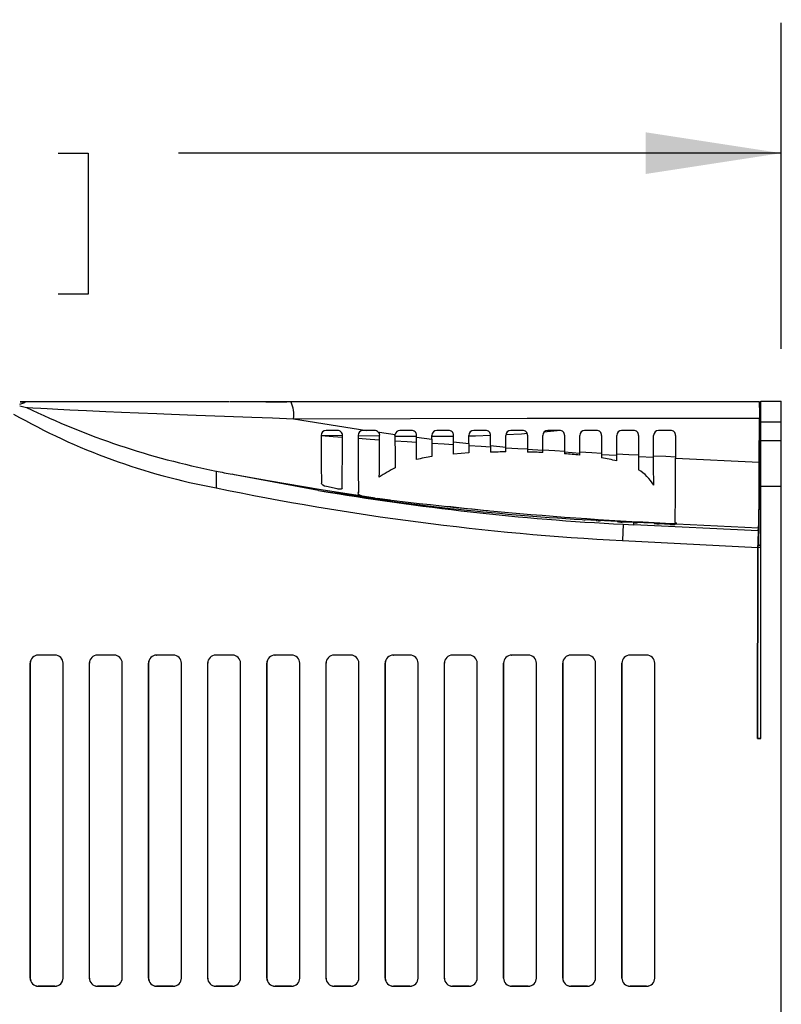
# Model space of a CAD drawing. Header units: millimetres. Extents: x 0 to 1397, y 0 to 1080.
# Tile 18 of 28: x 981 to 1074, y 464 to 584. Entities that reach past the tile are written whole.
import ezdxf

# ---------------------------------------------------------------- set-up
doc = ezdxf.new("R2010")
doc.units = ezdxf.units.MM
doc.header["$LTSCALE"] = 5
doc.linetypes.add('HIDDEN', pattern=[1.905, 1.27, -0.635])
doc.layers.add('DIMENSIONS', color=140, linetype='Continuous', lineweight=25)
doc.layers.add('HIDDEN', color=102, linetype='HIDDEN')
doc.styles.add('SLDTEXTSTYLE0', font='TXT', dxfattribs={"width": 0.7})
doc.dimstyles.new('SLDDIMSTYLE1', dxfattribs={"dimtxt": 10.790039, "dimasz": 16.51, "dimexe": 0, "dimexo": 0.0625, "dimgap": 2.69751, "dimtad": 0, "dimtih": 1, "dimtoh": 1, "dimrnd": 1e-09, "dimzin": 4, "dimdsep": 46, "dimtxsty": 'SLDTEXTSTYLE0', "dimsah": 1, "dimcen": 0.09, "dimadec": 0, "dimazin": 1, "dimtfac": 1, "dimtofl": 0, "dimtmove": 0, "dimatfit": 3, "dimfxl": 0, "dimfrac": 2, "dimtolj": 1, "dimtzin": 12, "dimarcsym": 0})

# ---------------------------------------------------------------- blocks, each defined once
blk = doc.blocks.new('_D_10')
at = {"layer": 'DIMENSIONS'}
for p, q in [((865.91, 307.18), (865.91, 583.91)), ((1073.93, 544.2), (1073.93, 583.91)), ((865.91, 568.04), (939.27, 568.04)), ((953.89, 568.04), (950.27, 568.04)), ((950.27, 568.04), (950.27, 550.89)), ((985.95, 568.04), (989.58, 568.04)), ((989.58, 568.04), (989.58, 550.89)), ((1073.93, 568.04), (1000.58, 568.04)), ((950.27, 550.89), (953.89, 550.89)), ((989.58, 550.89), (985.95, 550.89))]:
    blk.add_line(p, q, dxfattribs=at)
for points in [[(865.91, 568.04), (882.42, 565.5), (882.42, 570.58)], [(1073.93, 568.04), (1057.42, 570.58), (1057.42, 565.5)]]:
    blk.add_solid(points, dxfattribs=at)
at = {"layer": 'DIMENSIONS', "char_height": 10.583, "attachment_point": 1, "style": 'SLDTEXTSTYLE0'}
for s, insert in [('208.0', (949.4, 584.1)), ('8.19', (953.89, 564.53))]:
    blk.add_mtext(s, dxfattribs=dict(at, insert=insert))

msp = doc.modelspace()

# ---------------------------------------------------------------- linework, layer by layer
for p, q in [((981.26, 537.296), (982.105, 537.063)), ((1006.803, 537.777), (981.33, 537.777)), ((1008.546, 537.777), (1007.423, 537.777)), ((1011.203, 537.752), (1011.205, 537.777)), ((1011.203, 537.752), (1011.701, 537.752)), ((1011.701, 537.752), (1013.268, 537.752)), ((1013.046, 537.777), (1011.995, 537.777)), ((1013.268, 537.752), (1013.766, 537.752)), ((1013.764, 537.777), (1013.766, 537.752)), ((1014.089, 537.752), (1013.766, 537.752)), ((1014.208, 537.777), (1014.277, 537.707)), ((1071.285, 537.777), (1014.208, 537.777)), ((1071.271, 537.053), (1071.249, 524.614)), ((1071.435, 537.053), (1071.271, 537.053)), ((1071.283, 537.053), (1071.285, 537.752)), ((1071.285, 537.777), (1071.285, 537.053)), ((1071.285, 537.752), (1071.285, 537.752)), ((1071.285, 537.752), (1071.285, 537.752)), ((1071.285, 537.053), (1071.285, 537.752)), ((1071.404, 537.053), (1071.391, 537.777)), ((1071.435, 537.847), (1073.935, 537.847)), ((1071.435, 535.347), (1071.435, 537.847)), ((1073.935, 535.347), (1073.935, 537.847)), ((1014.592, 535.711), (1023.498, 534.283)), ((1071.255, 530.433), (1071.264, 535.777)), ((1071.435, 535.347), (1073.935, 535.347)), ((1071.435, 496.777), (1071.435, 535.347)), ((1073.935, 280.347), (1073.935, 535.347)), ((1020.536, 533.641), (1017.937, 533.679)), ((1019.931, 534.291), (1018.54, 534.281)), ((1025.043, 533.577), (1022.43, 533.613)), ((1023.498, 534.283), (1023.033, 534.281)), ((1024.438, 534.289), (1023.498, 534.283)), ((1024.894, 534.082), (1025.038, 534.062)), ((1025.038, 534.062), (1026.94, 533.798)), ((1026.928, 533.677), (1026.94, 533.798)), ((1028.944, 534.288), (1027.527, 534.28)), ((1029.545, 533.455), (1029.545, 533.691)), ((1029.545, 533.455), (1031.422, 533.221)), ((1031.422, 533.221), (1031.422, 533.677)), ((1033.45, 534.287), (1032.021, 534.28)), ((1034.05, 532.912), (1034.05, 533.69)), ((1035.917, 532.705), (1035.917, 533.677)), ((1037.955, 534.286), (1036.516, 534.28)), ((1038.555, 532.437), (1038.555, 533.688)), ((1040.412, 532.257), (1040.412, 533.677)), ((1042.459, 534.284), (1041.012, 534.279)), ((1043.059, 533.687), (1043.059, 532.018)), ((1044.908, 531.864), (1044.908, 533.677)), ((1047.083, 534.29), (1045.034, 534.067)), ((1046.963, 534.283), (1045.508, 534.279)), ((1047.563, 533.685), (1047.563, 531.66)), ((1049.405, 531.532), (1049.405, 533.677)), ((1051.466, 534.282), (1050.004, 534.278)), ((1052.066, 533.684), (1052.066, 531.364)), ((1053.902, 531.261), (1053.902, 533.677)), ((1055.968, 534.281), (1054.502, 534.278)), ((1056.568, 533.682), (1056.568, 531.127)), ((1058.4, 531.042), (1058.4, 533.677)), ((1060.47, 534.28), (1059, 534.278)), ((1061.07, 533.681), (1061.07, 530.916)), ((1031.422, 533.221), (1031.424, 531.105)), ((1034.049, 531.418), (1034.05, 532.912)), ((1034.05, 532.911), (1035.917, 532.705)), ((1035.917, 532.705), (1035.917, 531.535)), ((1038.555, 532.437), (1038.555, 531.635)), ((1038.556, 532.437), (1040.412, 532.257)), ((1040.412, 531.664), (1040.412, 532.257)), ((1034.049, 531.408), (1034.049, 531.418)), ((1043.059, 532.018), (1043.059, 531.647)), ((1043.06, 532.018), (1044.909, 531.864)), ((1044.908, 531.591), (1044.908, 531.864)), ((1047.563, 531.66), (1049.405, 531.532)), ((1047.563, 531.66), (1047.563, 531.443)), ((1049.405, 531.286), (1049.405, 531.532)), ((1052.066, 531.364), (1053.902, 531.261)), ((1052.066, 531.364), (1052.066, 530.943)), ((1053.902, 530.571), (1053.902, 531.261)), ((1056.568, 531.127), (1056.567, 529.497)), ((1056.568, 531.127), (1058.4, 531.042)), ((1061.07, 530.916), (1071.255, 530.433)), ((1005.16, 529.34), (1005.16, 529.343)), ((1007.417, 528.887), (1007.126, 528.943)), ((1007.416, 528.884), (1007.126, 528.943)), ((1007.417, 528.887), (1007.416, 528.884)), ((1011.507, 528.128), (1007.417, 528.887)), ((1017.635, 526.97), (1007.417, 528.886)), ((1019.89, 527.158), (1018.579, 527.447)), ((1024.202, 526.105), (1024.256, 526.099)), ((1024.518, 526.054), (1024.513, 526.055)), ((1024.745, 526.041), (1026.343, 525.851)), ((1051.39, 523.311), (1050.079, 523.396)), ((1053.979, 523.189), (1053.977, 523.202)), ((1055.89, 523.058), (1054.579, 523.125)), ((1054.7, 522.851), (1054.596, 520.872)), ((1054.7, 522.851), (1055.987, 522.785)), ((1056, 523.053), (1055.89, 523.058)), ((1055.987, 522.785), (1056, 523.053)), ((1071.111, 522.047), (1055.987, 522.785)), ((1056.49, 523.06), (1056.496, 523.098)), ((1058.47, 523.022), (1058.479, 522.963)), ((1060.39, 522.838), (1059.079, 522.902)), ((1060.99, 522.84), (1061.003, 522.921)), ((1061.003, 522.921), (1061.196, 522.912)), ((1061.196, 522.944), (1061.196, 523.012)), ((1061.196, 522.912), (1061.196, 522.944)), ((1061.196, 522.916), (1071.176, 522.439)), ((1071.111, 522.047), (1071.176, 522.439)), ((1054.596, 520.872), (1071.089, 520.048)), ((1071.094, 520.048), (1071.094, 520.256)), ((1071.435, 520.256), (1071.094, 520.256)), ((1071.184, 520.418), (1071.113, 520.275)), ((1071.092, 520.048), (1071.052, 496.777)), ((1071.052, 496.778), (1071.092, 520.048)), ((982.531, 505.938), (982.531, 467.616)), ((982.531, 505.938), (982.534, 505.935)), ((982.534, 467.619), (982.534, 505.935)), ((985.546, 506.93), (983.524, 506.93)), ((983.524, 506.93), (983.527, 506.927)), ((985.542, 506.927), (983.527, 506.927)), ((985.542, 506.927), (985.546, 506.93)), ((986.538, 505.938), (986.535, 505.935)), ((986.535, 467.619), (986.535, 505.935)), ((986.538, 467.616), (986.538, 505.938)), ((989.731, 505.938), (989.731, 467.616)), ((989.731, 505.938), (989.734, 505.935)), ((989.734, 467.619), (989.734, 505.935)), ((992.746, 506.93), (990.724, 506.93)), ((990.724, 506.93), (990.727, 506.927)), ((992.742, 506.927), (990.727, 506.927)), ((992.742, 506.927), (992.746, 506.93)), ((993.738, 505.938), (993.735, 505.935)), ((993.735, 467.619), (993.735, 505.935)), ((993.738, 467.616), (993.738, 505.938)), ((996.931, 505.938), (996.931, 467.616)), ((996.931, 505.938), (996.934, 505.935)), ((996.934, 467.619), (996.934, 505.935)), ((999.946, 506.93), (997.924, 506.93)), ((997.924, 506.93), (997.927, 506.927)), ((999.942, 506.927), (997.927, 506.927)), ((999.942, 506.927), (999.946, 506.93)), ((1000.938, 505.938), (1000.935, 505.935)), ((1000.935, 467.619), (1000.935, 505.935)), ((1000.938, 467.616), (1000.938, 505.938)), ((1004.131, 505.938), (1004.131, 467.616)), ((1004.131, 505.938), (1004.134, 505.935)), ((1004.134, 467.619), (1004.134, 505.935)), ((1007.146, 506.93), (1005.124, 506.93)), ((1005.124, 506.93), (1005.127, 506.927)), ((1007.142, 506.927), (1005.127, 506.927)), ((1007.142, 506.927), (1007.146, 506.93)), ((1008.138, 505.938), (1008.135, 505.935)), ((1008.135, 467.619), (1008.135, 505.935)), ((1008.138, 467.616), (1008.138, 505.938)), ((1011.331, 505.938), (1011.331, 467.616)), ((1011.331, 505.938), (1011.334, 505.935)), ((1011.334, 467.619), (1011.334, 505.935)), ((1014.346, 506.93), (1012.324, 506.93)), ((1012.324, 506.93), (1012.327, 506.927)), ((1014.342, 506.927), (1012.327, 506.927)), ((1014.342, 506.927), (1014.346, 506.93)), ((1015.338, 505.938), (1015.335, 505.935)), ((1015.335, 467.619), (1015.335, 505.935)), ((1015.338, 467.616), (1015.338, 505.938)), ((1018.531, 505.938), (1018.531, 467.616)), ((1018.531, 505.938), (1018.534, 505.935)), ((1018.534, 467.619), (1018.534, 505.935)), ((1021.546, 506.93), (1019.524, 506.93)), ((1019.524, 506.93), (1019.527, 506.927)), ((1021.542, 506.927), (1019.527, 506.927)), ((1021.542, 506.927), (1021.546, 506.93)), ((1022.538, 505.938), (1022.535, 505.935)), ((1022.535, 467.619), (1022.535, 505.935)), ((1022.538, 467.616), (1022.538, 505.938)), ((1025.731, 505.938), (1025.731, 467.616)), ((1025.731, 505.938), (1025.734, 505.935)), ((1025.734, 467.619), (1025.734, 505.935)), ((1028.746, 506.93), (1026.724, 506.93)), ((1026.724, 506.93), (1026.727, 506.927)), ((1028.742, 506.927), (1026.727, 506.927)), ((1028.742, 506.927), (1028.746, 506.93)), ((1029.738, 505.938), (1029.735, 505.935)), ((1029.735, 467.619), (1029.735, 505.935)), ((1029.738, 467.616), (1029.738, 505.938)), ((1032.931, 505.938), (1032.931, 467.616)), ((1032.931, 505.938), (1032.934, 505.935)), ((1032.934, 467.619), (1032.934, 505.935)), ((1035.946, 506.93), (1033.924, 506.93)), ((1033.924, 506.93), (1033.927, 506.927)), ((1035.942, 506.927), (1033.927, 506.927)), ((1035.942, 506.927), (1035.946, 506.93)), ((1036.938, 505.938), (1036.935, 505.935)), ((1036.935, 467.619), (1036.935, 505.935)), ((1036.938, 467.616), (1036.938, 505.938)), ((1040.131, 505.938), (1040.131, 467.616)), ((1040.131, 505.938), (1040.134, 505.935)), ((1040.134, 467.619), (1040.134, 505.935)), ((1043.146, 506.93), (1041.124, 506.93)), ((1041.124, 506.93), (1041.127, 506.927)), ((1043.142, 506.927), (1041.127, 506.927)), ((1043.142, 506.927), (1043.146, 506.93)), ((1044.138, 505.938), (1044.135, 505.935)), ((1044.135, 467.619), (1044.135, 505.935)), ((1044.138, 467.616), (1044.138, 505.938)), ((1047.331, 505.938), (1047.331, 467.616)), ((1047.331, 505.938), (1047.334, 505.935)), ((1047.334, 467.619), (1047.334, 505.935)), ((1050.346, 506.93), (1048.324, 506.93)), ((1048.324, 506.93), (1048.327, 506.927)), ((1050.342, 506.927), (1048.327, 506.927)), ((1050.342, 506.927), (1050.346, 506.93)), ((1051.338, 505.938), (1051.335, 505.935)), ((1051.335, 467.619), (1051.335, 505.935)), ((1051.338, 467.616), (1051.338, 505.938)), ((1054.531, 505.938), (1054.531, 467.616)), ((1054.531, 505.938), (1054.534, 505.935)), ((1054.534, 467.619), (1054.534, 505.935)), ((1057.546, 506.93), (1055.524, 506.93)), ((1055.524, 506.93), (1055.527, 506.927)), ((1057.542, 506.927), (1055.527, 506.927)), ((1057.542, 506.927), (1057.546, 506.93)), ((1058.538, 505.938), (1058.535, 505.935)), ((1058.535, 467.619), (1058.535, 505.935)), ((1058.538, 467.616), (1058.538, 505.938)), ((1071.052, 496.777), (1071.052, 496.778)), ((1071.435, 496.778), (1071.052, 496.778)), ((1071.052, 496.777), (1071.435, 496.777)), ((982.531, 467.616), (982.534, 467.619)), ((986.535, 467.619), (986.538, 467.616)), ((989.731, 467.616), (989.734, 467.619)), ((993.735, 467.619), (993.738, 467.616)), ((996.931, 467.616), (996.934, 467.619)), ((1000.935, 467.619), (1000.938, 467.616)), ((1004.131, 467.616), (1004.134, 467.619)), ((1008.135, 467.619), (1008.138, 467.616)), ((1011.331, 467.616), (1011.334, 467.619)), ((1015.335, 467.619), (1015.338, 467.616)), ((1018.531, 467.616), (1018.534, 467.619)), ((1022.535, 467.619), (1022.538, 467.616)), ((1025.731, 467.616), (1025.734, 467.619)), ((1029.735, 467.619), (1029.738, 467.616)), ((1032.931, 467.616), (1032.934, 467.619)), ((1036.935, 467.619), (1036.938, 467.616)), ((1040.131, 467.616), (1040.134, 467.619)), ((1044.135, 467.619), (1044.138, 467.616)), ((1047.331, 467.616), (1047.334, 467.619)), ((1051.335, 467.619), (1051.338, 467.616)), ((1054.531, 467.616), (1054.534, 467.619)), ((1058.535, 467.619), (1058.538, 467.616)), ((983.527, 466.627), (983.524, 466.624)), ((983.524, 466.624), (985.546, 466.624)), ((985.542, 466.627), (983.527, 466.627)), ((985.546, 466.624), (985.542, 466.627)), ((990.727, 466.627), (990.724, 466.624)), ((990.724, 466.624), (992.746, 466.624)), ((992.742, 466.627), (990.727, 466.627)), ((992.746, 466.624), (992.742, 466.627)), ((997.927, 466.627), (997.924, 466.624)), ((997.924, 466.624), (999.946, 466.624)), ((999.942, 466.627), (997.927, 466.627)), ((999.946, 466.624), (999.942, 466.627)), ((1005.124, 466.624), (1005.127, 466.627)), ((1005.124, 466.624), (1007.146, 466.624)), ((1007.142, 466.627), (1005.127, 466.627)), ((1007.146, 466.624), (1007.142, 466.627)), ((1012.324, 466.624), (1012.327, 466.627)), ((1012.324, 466.624), (1014.346, 466.624)), ((1014.342, 466.627), (1012.327, 466.627)), ((1014.346, 466.624), (1014.342, 466.627)), ((1019.524, 466.624), (1019.527, 466.627)), ((1019.524, 466.624), (1021.546, 466.624)), ((1021.542, 466.627), (1019.527, 466.627)), ((1021.546, 466.624), (1021.542, 466.627)), ((1026.724, 466.624), (1026.727, 466.627)), ((1026.724, 466.624), (1028.746, 466.624)), ((1028.742, 466.627), (1026.727, 466.627)), ((1028.746, 466.624), (1028.742, 466.627)), ((1033.924, 466.624), (1033.927, 466.627)), ((1033.924, 466.624), (1035.946, 466.624)), ((1035.942, 466.627), (1033.927, 466.627)), ((1035.946, 466.624), (1035.942, 466.627)), ((1041.127, 466.627), (1041.124, 466.624)), ((1041.124, 466.624), (1043.146, 466.624)), ((1043.142, 466.627), (1041.127, 466.627)), ((1043.146, 466.624), (1043.142, 466.627)), ((1048.327, 466.627), (1048.324, 466.624)), ((1048.324, 466.624), (1050.346, 466.624)), ((1050.342, 466.627), (1048.327, 466.627)), ((1050.346, 466.624), (1050.342, 466.627)), ((1055.527, 466.627), (1055.524, 466.624)), ((1055.524, 466.624), (1057.546, 466.624)), ((1057.542, 466.627), (1055.527, 466.627)), ((1057.546, 466.624), (1057.542, 466.627))]:
    msp.add_line(p, q)
at = {"flags": 128}
for points in [[(981.33, 537.777), (981.628, 537.77), (981.735, 537.76), (981.813, 537.747), (981.878, 537.725), (981.894, 537.712), (981.9, 537.699), (981.85, 537.647), (981.228, 537.437)], [(982.105, 537.063), (982.293, 537.053), (982.873, 537.023), (983.818, 536.973), (984.617, 536.933), (985.24, 536.902), (985.896, 536.87), (987.357, 536.799), (989.395, 536.702), (991.757, 536.594), (993.646, 536.509), (995.704, 536.42), (997.931, 536.325), (998.804, 536.289), (999.723, 536.251), (1000.687, 536.213), (1001.696, 536.173), (1002.752, 536.132), (1003.854, 536.09), (1005.002, 536.047), (1006.196, 536.002), (1009.502, 535.884), (1012.01, 535.797), (1013.708, 535.74), (1014.592, 535.711)], [(1014.489, 537.743), (1009.5, 537.755), (1006.862, 537.761)], [(1014.592, 535.711), (1028.808, 535.739), (1043.011, 535.759), (1057.174, 535.772), (1071.264, 535.777)], [(1017.937, 533.652), (1019.392, 533.548), (1020.535, 533.466)], [(1024.894, 534.082), (1025.002, 533.899), (1025.039, 533.692)], [(1025.021, 528.591), (1025.025, 529.116), (1025.035, 531.295), (1025.039, 533.692)], [(1029.549, 533.534), (1027.168, 533.553), (1026.924, 533.556)], [(1026.928, 533.677), (1026.931, 531.099), (1026.936, 529.765)], [(1029.541, 530.725), (1029.541, 530.762), (1029.545, 533.455)], [(1034.054, 533.536), (1031.947, 533.526), (1031.418, 533.526)], [(1038.559, 533.645), (1036.733, 533.584), (1035.913, 533.564)], [(1043.031, 533.898), (1042.316, 533.847), (1040.409, 533.731)], [(1022.432, 533.333), (1023.893, 533.232), (1025.041, 533.153)], [(1026.926, 533.025), (1028.393, 532.928), (1029.546, 532.852)], [(1031.421, 532.73), (1032.893, 532.636), (1034.051, 532.563)], [(1035.916, 532.447), (1037.394, 532.356), (1038.556, 532.286)], [(1035.917, 531.535), (1034.982, 531.478), (1034.049, 531.408)], [(1040.412, 532.175), (1041.894, 532.088), (1043.06, 532.021)], [(1044.908, 531.916), (1046.395, 531.832), (1047.563, 531.768)], [(1049.405, 531.668), (1050.895, 531.588), (1052.066, 531.527)], [(1053.902, 531.432), (1055.395, 531.356), (1056.569, 531.297)], [(1058.399, 531.207), (1059.895, 531.135), (1061.071, 531.079)], [(1058.407, 527.638), (1058.405, 528.074), (1058.401, 529.529), (1058.4, 531.042)], [(1005.16, 529.34), (1005.16, 529.143), (1005.16, 528.697), (1005.16, 528.059), (1005.16, 527.304)], [(1026.936, 529.765), (1026.937, 529.753), (1026.937, 529.742)], [(1024.513, 526.055), (1017.937, 527.039), (1011.507, 528.128)], [(1018.579, 527.447), (1018.365, 527.511), (1018.163, 527.61), (1018.028, 527.727), (1017.984, 527.813), (1017.98, 527.837), (1017.98, 527.844), (1017.979, 527.848)], [(1020.49, 527.251), (1020.441, 527.17), (1020.386, 527.144), (1020.315, 527.129), (1020.226, 527.122), (1020.123, 527.125), (1020.01, 527.137), (1019.89, 527.158)], [(1022.494, 526.775), (1022.393, 526.65), (1022.435, 526.515), (1022.61, 526.421), (1022.888, 526.338), (1023.524, 526.209), (1024.513, 526.055)], [(1022.492, 526.777), (1022.486, 526.792), (1022.479, 526.822)], [(1022.494, 526.775), (1022.493, 526.776), (1022.492, 526.777)], [(1053.977, 523.202), (1052.406, 523.278), (1051.98, 523.3)], [(1056.495, 523.098), (1057.215, 523.07), (1058.47, 523.022)], [(1061.013, 523.054), (1061.013, 523.05), (1061.013, 523.045)], [(1071.435, 520.032), (1071.243, 520.041), (1071.092, 520.048)]]:
    msp.add_lwpolyline(points, dxfattribs=at)
for centre, radius, start, end in [((1023.69, 622.956), 95.43, 244.16651, 258.80396), ((1011.252, 536.207), 3.377, 351.54747, 26.37261), ((1129.713, 536.177), 58.45, 178.43158, 180.39203), ((1019.025, 603.68), 77.624, 240.26064, 259.71111), ((1018.547, 533.677), 0.605, 90.60122, 180.21865), ((1444.929, 533.491), 426.987, 179.97536, 180.75718), ((1019.936, 533.695), 0.596, 359.84137, 90.42837), ((612.048, 533.127), 408.484, 359.17578, 0.07934), ((1023.038, 533.677), 0.603, 90.44034, 180.09885), ((1420.898, 532.865), 398.464, 179.88329, 180.86893), ((1024.442, 533.691), 0.598, 40.83773, 90.36575), ((1027.531, 533.677), 0.603, 90.37084, 168.446), ((1028.948, 533.691), 0.597, 0.00501, 90.37643), ((1032.025, 533.677), 0.603, 90.34771, 179.987), ((1033.453, 533.69), 0.597, 359.99944, 90.33482), ((1036.519, 533.677), 0.603, 90.31099, 179.99488), ((1037.958, 533.688), 0.597, 359.99452, 90.29329), ((1041.015, 533.677), 0.602, 90.28427, 179.99145), ((1042.461, 533.687), 0.598, 359.99027, 90.25188), ((1045.51, 533.677), 0.602, 90.24686, 179.99743), ((1046.965, 533.685), 0.598, 359.98668, 90.21063), ((1050.007, 533.677), 0.602, 90.20883, 180.00277), ((1051.467, 533.684), 0.598, 359.98376, 90.16958), ((1054.503, 533.677), 0.601, 90.15768, 180.02), ((1055.969, 533.682), 0.599, 359.98533, 90.12495), ((1059.001, 533.677), 0.601, 90.12922, 180.01335), ((1060.471, 533.681), 0.599, 359.98262, 90.08555), ((1034.45, 511.253), 20.081, 98.66764, 104.15041), ((1041.08, 430.334), 101.333, 90.37752, 91.42788), ((1041.158, 438.587), 93.079, 87.6907, 88.82932), ((1042.958, 466.678), 64.928, 84.30171, 85.93308), ((1048.595, 509.056), 22.16, 76.14218, 80.98777), ((748.643, 529.238), 312.431, 358.86592, 0.30771), ((808.055, 529.022), 263.203, 358.56672, 0.30709), ((1021.099, 603.46), 75.814, 257.86402, 259.37964), ((1035.571, 513.204), 18.656, 117.56807, 124.43655), ((1053.439, 524.562), 5.842, 31.76717, 57.63721), ((1071.777, 846.097), 325.679, 258.19692, 266.97585), ((1071.653, 844.203), 321.799, 260.33632, 266.98014), ((1069.16, 846.356), 323.514, 260.84299, 266.55451), ((1080.06, 964.668), 442.126, 261.88853, 267.55462), ((1022.567, 526.823), 0.0874, 182.61695, 211.5465), ((1076.146, 902.075), 379.448, 263.48524, 264.26963), ((921.86, 524.903), 149.39, 358.27974, 359.88935), ((1050.784, 533.757), 10.385, 264.10577, 266.11017), ((1051.757, 527.227), 3.934, 264.65028, 273.25486), ((1054.593, 526.107), 2.982, 258.13198, 269.74614), ((1056.215, 525.213), 2.17, 264.31611, 277.26848), ((1059.07, 525.813), 2.911, 258.29665, 270.18756), ((1060.681, 525.684), 2.861, 264.16335, 276.20273), ((1061.608, 526.13), 3.142, 259.07632, 262.45254), ((1136.849, 520.402), 65.758, 178.56621, 180.30769)]:
    msp.add_arc(centre, radius, start, end)
for centre, major_axis, start_param, end_param in [((983.539, 505.923), (0.718, -0.718), 2.3636208, 3.9195645), ((983.542, 505.92), (0.718, -0.718), 2.3636208, 3.9195645), ((985.527, 505.92), (-0.718, -0.718), 2.3636208, 3.9195645), ((985.531, 505.923), (-0.718, -0.718), 2.3636208, 3.9195645), ((990.739, 505.923), (0.718, -0.718), 2.3636208, 3.9195645), ((990.742, 505.92), (0.718, -0.718), 2.3636208, 3.9195645), ((992.727, 505.92), (-0.718, -0.718), 2.3636208, 3.9195645), ((992.731, 505.923), (-0.718, -0.718), 2.3636208, 3.9195645), ((997.939, 505.923), (0.718, -0.718), 2.3636208, 3.9195645), ((997.942, 505.92), (0.718, -0.718), 2.3636208, 3.9195645), ((999.927, 505.92), (-0.718, -0.718), 2.3636208, 3.9195645), ((999.931, 505.923), (-0.718, -0.718), 2.3636208, 3.9195645), ((1005.139, 505.923), (0.718, -0.718), 2.3636208, 3.9195645), ((1005.142, 505.92), (0.718, -0.718), 2.3636208, 3.9195645), ((1007.127, 505.92), (-0.718, -0.718), 2.3636208, 3.9195645), ((1007.131, 505.923), (-0.718, -0.718), 2.3636208, 3.9195645), ((1012.339, 505.923), (0.718, -0.718), 2.3636208, 3.9195645), ((1012.342, 505.92), (0.718, -0.718), 2.3636208, 3.9195645), ((1014.327, 505.92), (-0.718, -0.718), 2.3636208, 3.9195645), ((1014.331, 505.923), (-0.718, -0.718), 2.3636208, 3.9195645), ((1019.539, 505.923), (0.718, -0.718), 2.3636208, 3.9195645), ((1019.542, 505.92), (0.718, -0.718), 2.3636208, 3.9195645), ((1021.527, 505.92), (-0.718, -0.718), 2.3636208, 3.9195645), ((1021.531, 505.923), (-0.718, -0.718), 2.3636208, 3.9195645), ((1026.739, 505.923), (0.718, -0.718), 2.3636208, 3.9195645), ((1026.742, 505.92), (0.718, -0.718), 2.3636208, 3.9195645), ((1028.727, 505.92), (-0.718, -0.718), 2.3636208, 3.9195645), ((1028.731, 505.923), (-0.718, -0.718), 2.3636208, 3.9195645), ((1033.939, 505.923), (0.718, -0.718), 2.3636208, 3.9195645), ((1033.942, 505.92), (0.718, -0.718), 2.3636208, 3.9195645), ((1035.927, 505.92), (-0.718, -0.718), 2.3636208, 3.9195645), ((1035.931, 505.923), (-0.718, -0.718), 2.3636208, 3.9195645), ((1041.139, 505.923), (0.718, -0.718), 2.3636208, 3.9195645), ((1041.142, 505.92), (0.718, -0.718), 2.3636208, 3.9195645), ((1043.127, 505.92), (-0.718, -0.718), 2.3636208, 3.9195645), ((1043.131, 505.923), (-0.718, -0.718), 2.3636208, 3.9195645), ((1048.339, 505.923), (0.718, -0.718), 2.3636208, 3.9195645), ((1048.342, 505.92), (0.718, -0.718), 2.3636208, 3.9195645), ((1050.327, 505.92), (-0.718, -0.718), 2.3636208, 3.9195645), ((1050.331, 505.923), (-0.718, -0.718), 2.3636208, 3.9195645), ((1055.539, 505.923), (-0.718, 0.718), 5.5052135, 7.0611571), ((1055.542, 505.92), (-0.718, 0.718), 5.5052135, 7.0611571), ((1057.527, 505.92), (0.718, 0.718), 5.5052135, 7.0611571), ((1057.531, 505.923), (0.718, 0.718), 5.5052135, 7.0611571), ((983.539, 467.631), (0.718, 0.718), 2.3636208, 3.9195645), ((983.542, 467.634), (0.718, 0.718), 2.3636208, 3.9195645), ((985.527, 467.634), (-0.718, 0.718), 2.3636208, 3.9195645), ((985.531, 467.631), (-0.718, 0.718), 2.3636208, 3.9195645), ((990.739, 467.631), (0.718, 0.718), 2.3636208, 3.9195645), ((990.742, 467.634), (0.718, 0.718), 2.3636208, 3.9195645), ((992.727, 467.634), (-0.718, 0.718), 2.3636208, 3.9195645), ((992.731, 467.631), (-0.718, 0.718), 2.3636208, 3.9195645), ((997.939, 467.631), (0.718, 0.718), 2.3636208, 3.9195645), ((997.942, 467.634), (0.718, 0.718), 2.3636208, 3.9195645), ((999.927, 467.634), (-0.718, 0.718), 2.3636208, 3.9195645), ((999.931, 467.631), (-0.718, 0.718), 2.3636208, 3.9195645), ((1005.139, 467.631), (0.718, 0.718), 2.3636208, 3.9195645), ((1005.142, 467.634), (0.718, 0.718), 2.3636208, 3.9195645), ((1007.127, 467.634), (-0.718, 0.718), 2.3636208, 3.9195645), ((1007.131, 467.631), (-0.718, 0.718), 2.3636208, 3.9195645), ((1012.339, 467.631), (0.718, 0.718), 2.3636208, 3.9195645), ((1012.342, 467.634), (0.718, 0.718), 2.3636208, 3.9195645), ((1014.327, 467.634), (-0.718, 0.718), 2.3636208, 3.9195645), ((1014.331, 467.631), (-0.718, 0.718), 2.3636208, 3.9195645), ((1019.539, 467.631), (0.718, 0.718), 2.3636208, 3.9195645), ((1019.542, 467.634), (0.718, 0.718), 2.3636208, 3.9195645), ((1021.527, 467.634), (-0.718, 0.718), 2.3636208, 3.9195645), ((1021.531, 467.631), (-0.718, 0.718), 2.3636208, 3.9195645), ((1026.739, 467.631), (0.718, 0.718), 2.3636208, 3.9195645), ((1026.742, 467.634), (0.718, 0.718), 2.3636208, 3.9195645), ((1028.727, 467.634), (-0.718, 0.718), 2.3636208, 3.9195645), ((1028.731, 467.631), (-0.718, 0.718), 2.3636208, 3.9195645), ((1033.939, 467.631), (0.718, 0.718), 2.3636208, 3.9195645), ((1033.942, 467.634), (0.718, 0.718), 2.3636208, 3.9195645), ((1035.927, 467.634), (-0.718, 0.718), 2.3636208, 3.9195645), ((1035.931, 467.631), (-0.718, 0.718), 2.3636208, 3.9195645), ((1041.139, 467.631), (0.718, 0.718), 2.3636208, 3.9195645), ((1041.142, 467.634), (0.718, 0.718), 2.3636208, 3.9195645), ((1043.127, 467.634), (-0.718, 0.718), 2.3636208, 3.9195645), ((1043.131, 467.631), (-0.718, 0.718), 2.3636208, 3.9195645), ((1048.339, 467.631), (0.718, 0.718), 2.3636208, 3.9195645), ((1048.342, 467.634), (0.718, 0.718), 2.3636208, 3.9195645), ((1050.327, 467.634), (-0.718, 0.718), 2.3636208, 3.9195645), ((1050.331, 467.631), (-0.718, 0.718), 2.3636208, 3.9195645), ((1055.539, 467.631), (-0.718, -0.718), 5.5052135, 7.0611571), ((1055.542, 467.634), (-0.718, -0.718), 5.5052135, 7.0611571), ((1057.527, 467.634), (0.718, -0.718), 5.5052135, 7.0611571), ((1057.531, 467.631), (0.718, -0.718), 5.5052135, 7.0611571)]:
    msp.add_ellipse(centre, major_axis=major_axis, ratio=0.9852565, start_param=start_param, end_param=end_param)
at = {"layer": 'HIDDEN'}
for p, q in [((1073.935, 533), (1071.435, 533)), ((1071.435, 527.497), (1073.935, 527.497))]:
    msp.add_line(p, q, dxfattribs=at)

# ---------------------------------------------------------------- dimensions: what is measured, and where the dimension line sits
at = {"layer": 'DIMENSIONS'}
dim = msp.add_linear_dim(base=(1073.935, 568.04), p1=(865.912, 300.829), p2=(1073.935, 537.847), dimstyle='SLDDIMSTYLE1', dxfattribs=at)
dim.commit()
dim.dimension.update_dxf_attribs({"geometry": '_D_10', "text_midpoint": (969.923, 568.04), "dimtype": 160})

doc.saveas('drawing.dxf')
